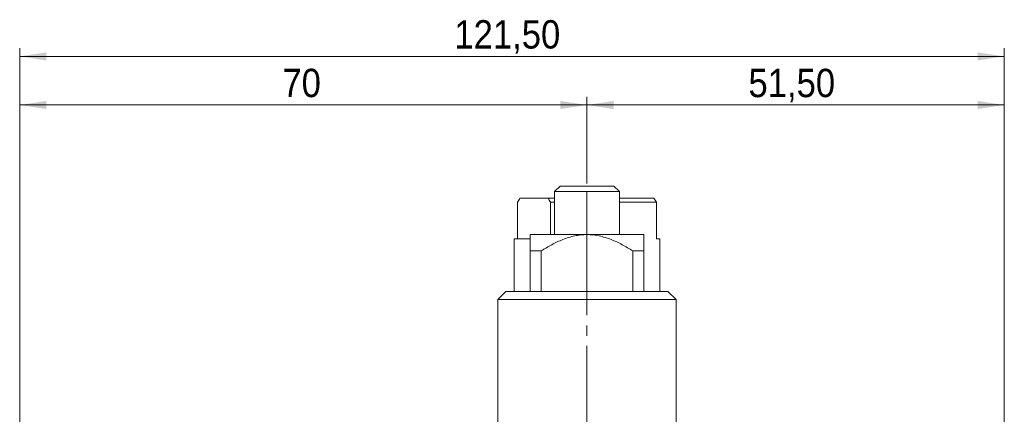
# Model space of a CAD drawing. Header units: millimetres. Extents: x 10 to 831, y 10 to 584.
# Tile 5 of 15: x 112 to 233, y 228 to 277. Entities that reach past the tile are written whole.
import ezdxf

# ---------------------------------------------------------------- set-up
doc = ezdxf.new("R2010")
doc.units = ezdxf.units.MM
doc.linetypes.add('SLD-Centro', pattern=[19.05, 15.24, -1.27, 1.27, -1.27])
doc.linetypes.add('SLD-Solido', pattern=[0])
doc.styles.add('SLDTEXTSTYLE2', font='GOTHIC.TTF', dxfattribs={"width": 0.913})
doc.dimstyles.new('SLDDIMSTYLE1', dxfattribs={"dimtxt": 3.5, "dimasz": 3.302, "dimexe": 0, "dimexo": 0.0625, "dimgap": 0.875, "dimtad": 1, "dimrnd": 1e-09, "dimzin": 12, "dimdsep": 46, "dimtxsty": 'SLDTEXTSTYLE2', "dimsah": 1, "dimcen": 0.09, "dimadec": 0, "dimazin": 3, "dimtfac": 1, "dimtofl": 0, "dimtmove": 0, "dimatfit": 3, "dimfxl": 0, "dimfrac": 2, "dimtolj": 1, "dimtzin": 12, "dimarcsym": 0})

# ---------------------------------------------------------------- blocks, each defined once
blk = doc.blocks.new('_D_11')
at = {"color": 7, "linetype": 'SLD-Solido', "lineweight": 0}
for p, q in [((111.93, 174.99), (111.93, 267.33)), ((181.93, 256.63), (181.93, 267.33)), ((111.93, 266.33), (181.93, 266.33))]:
    blk.add_line(p, q, dxfattribs=at)
for points in [[(111.93, 266.33), (115.23, 265.82), (115.23, 266.83)], [(181.93, 266.33), (178.63, 266.83), (178.63, 265.82)]]:
    blk.add_solid(points, dxfattribs=at)
at = {"color": 7, "linetype": 'SLD-Solido', "lineweight": 0, "insert": (144.35, 270.8), "char_height": 3.5, "attachment_point": 1, "style": 'SLDTEXTSTYLE2'}
blk.add_mtext('70', dxfattribs=at)
blk = doc.blocks.new('_D_12')
at = {"color": 7, "linetype": 'SLD-Solido', "lineweight": 0}
for p, q in [((181.93, 256.63), (181.93, 267.33)), ((233.43, 192.83), (233.43, 267.33)), ((233.43, 266.33), (181.93, 266.33))]:
    blk.add_line(p, q, dxfattribs=at)
for points in [[(181.93, 266.33), (185.23, 265.82), (185.23, 266.83)], [(233.43, 266.33), (230.13, 266.83), (230.13, 265.82)]]:
    blk.add_solid(points, dxfattribs=at)
at = {"color": 7, "linetype": 'SLD-Solido', "lineweight": 0, "insert": (201.86, 270.8), "char_height": 3.5, "attachment_point": 1, "style": 'SLDTEXTSTYLE2'}
blk.add_mtext('51,50', dxfattribs=at)
blk = doc.blocks.new('_D_14')
at = {"color": 7, "linetype": 'SLD-Solido', "lineweight": 0}
for p, q in [((111.93, 174.99), (111.93, 273.33)), ((111.93, 272.33), (233.43, 272.33)), ((233.43, 199.36), (233.43, 273.33))]:
    blk.add_line(p, q, dxfattribs=at)
for points in [[(111.93, 272.33), (115.23, 271.82), (115.23, 272.83)], [(233.43, 272.33), (230.13, 272.83), (230.13, 271.82)]]:
    blk.add_solid(points, dxfattribs=at)
at = {"color": 7, "linetype": 'SLD-Solido', "lineweight": 0, "insert": (165.57, 276.8), "char_height": 3.5, "attachment_point": 1, "style": 'SLDTEXTSTYLE2'}
blk.add_mtext('121,50', dxfattribs=at)

msp = doc.modelspace()

# ---------------------------------------------------------------- linework, layer by layer
at = {"color": 7, "linetype": 'SLD-Solido', "lineweight": 15}
for p, q in [((178.62688, 256.32666), (177.93243, 255.63222)), ((177.93243, 255.63222), (177.93243, 250.32666)), ((181.93243, 255.63222), (177.93243, 255.63222)), ((178.62688, 256.32666), (181.93243, 256.32666)), ((181.93243, 256.32666), (185.23799, 256.32666)), ((185.93243, 255.63222), (181.93243, 255.63222)), ((185.93243, 255.63222), (185.23799, 256.32666)), ((185.93243, 250.32666), (185.93243, 255.63222)), ((173.36773, 249.82666), (173.36773, 254.32666)), ((177.13144, 254.82666), (173.66766, 254.82666)), ((177.13144, 254.82666), (177.93243, 254.82666)), ((177.43137, 254.32666), (177.93243, 254.32666)), ((177.43137, 254.32666), (177.43137, 250.32666)), ((185.93243, 254.82666), (190.19721, 254.82666)), ((185.93243, 254.32666), (190.49714, 254.32666)), ((190.49714, 249.82666), (190.49714, 254.32666)), ((174.93243, 250.32666), (181.93243, 250.32666)), ((181.93243, 250.32666), (188.93243, 250.32666)), ((172.93243, 249.82666), (172.93243, 243.32666)), ((172.93243, 249.82666), (174.85709, 249.82666)), ((190.49714, 249.82666), (190.93243, 249.82666)), ((190.93243, 243.32666), (190.93243, 249.82666)), ((174.93243, 248.32666), (176.27558, 248.32666)), ((174.93243, 243.32666), (174.93243, 248.32666)), ((176.27558, 248.32666), (176.27558, 243.32666)), ((187.58929, 243.32666), (187.58929, 248.32666)), ((187.58929, 248.32666), (188.93243, 248.32666)), ((188.93243, 248.32666), (188.93243, 243.32666)), ((171.93243, 243.32666), (170.93243, 242.32666)), ((171.93243, 243.32666), (181.93243, 243.32666)), ((181.93243, 243.32666), (191.93243, 243.32666)), ((192.93243, 242.32666), (191.93243, 243.32666)), ((170.93243, 242.32666), (170.93243, 218.82666)), ((181.93243, 242.32666), (170.93243, 242.32666)), ((192.93243, 242.32666), (181.93243, 242.32666)), ((192.93243, 218.82666), (192.93243, 242.32666))]:
    msp.add_line(p, q, dxfattribs=at)
at = {"color": 7, "linetype": 'SLD-Centro', "lineweight": 15}
msp.add_line((181.93243, 255.63222), (181.93243, 152.75635), dxfattribs=at)
at = {"color": 7, "linetype": 'SLD-Solido', "lineweight": 15}
for points in [[(173.36773, 254.32666), (173.46634, 254.49922), (173.56643, 254.66678), (173.66766, 254.82666)], [(177.13144, 254.82666), (177.23279, 254.6666), (177.33266, 254.4994), (177.43137, 254.32666)], [(190.49714, 254.32666), (190.39853, 254.49922), (190.29844, 254.66678), (190.19721, 254.82666)]]:
    msp.add_open_spline(points, degree=3, dxfattribs=at)
for points, knots in [([(174.93243, 248.32666), (174.93243, 248.59496), (174.93243, 248.85015), (174.93243, 249.32129), (174.93243, 249.53741), (174.93243, 249.81622), (174.93243, 249.90138), (174.93243, 250.04999), (174.93243, 250.11388), (174.93243, 250.27008), (174.93243, 250.32666), (174.93243, 250.32666)], [0, 0, 0, 0, 0.25, 0.25, 0.5, 0.5, 0.625, 0.625, 0.75, 0.75, 1, 1, 1, 1]), ([(181.93243, 250.32666), (181.67718, 250.32666), (181.41925, 250.31238), (180.91355, 250.25737), (180.66386, 250.21674), (179.92318, 250.06001), (179.44054, 249.9092), (178.72895, 249.63156), (178.49352, 249.53022), (178.03239, 249.31613), (177.8058, 249.20305), (177.13559, 248.8493), (176.70141, 248.59431), (176.27558, 248.32666)], [0, 0, 0, 0, 0.125, 0.125, 0.25, 0.25, 0.5, 0.5, 0.625, 0.625, 0.75, 0.75, 1, 1, 1, 1]), ([(187.58929, 248.32666), (187.16244, 248.59496), (186.72776, 248.85015), (185.83496, 249.32129), (185.37693, 249.53741), (184.66279, 249.81622), (184.42011, 249.90138), (183.93333, 250.04999), (183.68818, 250.11388), (182.94672, 250.27008), (182.44436, 250.32666), (181.93243, 250.32666)], [0, 0, 0, 0, 0.25, 0.25, 0.5, 0.5, 0.625, 0.625, 0.75, 0.75, 1, 1, 1, 1]), ([(188.93243, 250.32666), (188.93243, 250.32666), (188.93243, 250.31238), (188.93243, 250.25737), (188.93243, 250.21674), (188.93243, 250.06001), (188.93243, 249.9092), (188.93243, 249.63156), (188.93243, 249.53022), (188.93243, 249.31613), (188.93243, 249.20305), (188.93243, 248.8493), (188.93243, 248.59431), (188.93243, 248.32666)], [0, 0, 0, 0, 0.125, 0.125, 0.25, 0.25, 0.5, 0.5, 0.625, 0.625, 0.75, 0.75, 1, 1, 1, 1])]:
    msp.add_open_spline(points, degree=3, knots=knots, dxfattribs=at)

# ---------------------------------------------------------------- dimensions: what is measured, and where the dimension line sits
at = {"color": 7, "linetype": 'SLD-Solido', "lineweight": 0}
for base, p1, p2, picture, middle in [((233.43243, 272.32666), (111.93243, 173.98891), (233.43243, 198.36), '_D_14', (172.68243, 272.32666)), ((181.93243, 266.32666), (111.93243, 173.98891), (181.93243, 255.63222), '_D_11', (146.93243, 266.32666)), ((181.93243, 266.32666), (233.43243, 191.82666), (181.93243, 255.63222), '_D_12', (207.68243, 266.32666))]:
    dim = msp.add_linear_dim(base=base, p1=p1, p2=p2, dimstyle='SLDDIMSTYLE1', dxfattribs=at)
    dim.commit()
    dim.dimension.update_dxf_attribs({"geometry": picture, "text_midpoint": middle, "dimtype": 160})

doc.saveas('drawing.dxf')
